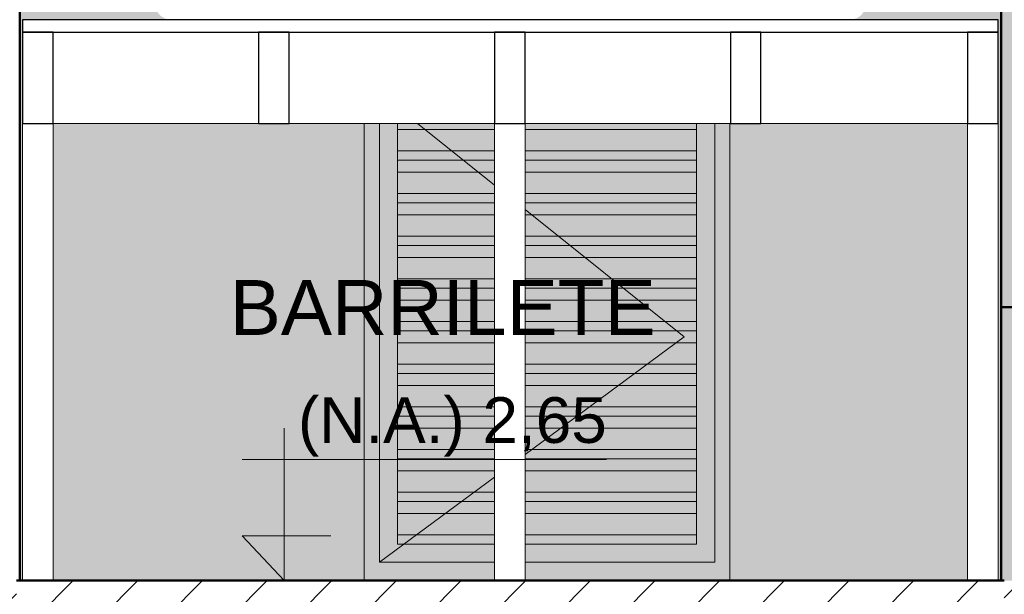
# Model space of a CAD drawing. Header units: metres. Extents: x 9.7 to 43.6, y -0.5 to 5.6.
# Tile 93 of 154: x 25.2 to 26.8, y 2.6 to 3.6. Entities that reach past the tile are written whole.
import ezdxf

# ---------------------------------------------------------------- set-up
doc = ezdxf.new("R2010")
doc.units = ezdxf.units.M
for name, color, linetype, lineweight in [('A-DETL-GENF', 7, 'Continuous', 5), ('A-DOOR', 7, 'Continuous', 5), ('A-FLOR', 7, 'Continuous', 5), ('A-FLOR-PATT', 7, 'Continuous', 5), ('A-WALL-PATT', 7, 'Continuous', 5), ('G-ANNO-DIMS', 7, 'Continuous', 9), ('G-ANNO-TEXT', 7, 'Continuous', 9), ('I-WALL', 7, 'Continuous', 5), ('S-TMPS', 7, 'Continuous', 5)]:
    doc.layers.add(name, color=color, linetype=linetype, lineweight=lineweight)
doc.styles.add('Arial', font='arial.ttf', dxfattribs={"height": 0.075})
doc.styles.add('Arial_1', font='arial.ttf', dxfattribs={"height": 0.09})

# ---------------------------------------------------------------- blocks, each defined once
blk = doc.blocks.new('PORTA DE GIRO L_-2652956-B0')
at = {"layer": 'A-DOOR', "true_color": 0xfffffc}
h = blk.add_hatch(color=7, dxfattribs=at)
h.paths.add_polyline_path([(-4.4237, 2.65), (-4.2098, 2.65), (-4.2098, 2.68), (-4.3987, 2.68), (-4.3987, 3.4), (-4.4237, 3.4), (-4.4237, 2.71)])
h.paths.add_polyline_path([(-4.1598, 2.65), (-3.8237, 2.65), (-3.8237, 3.4), (-3.8487, 3.4), (-3.8487, 2.68), (-4.1598, 2.68), (-4.1598, 2.6638)])
h = blk.add_hatch(color=7, dxfattribs=at)
h.paths.add_polyline_path([(-4.1598, 2.68), (-3.8487, 2.68), (-3.8487, 3.4), (-3.8787, 3.4), (-3.8787, 2.71), (-4.1598, 2.71), (-4.1598, 2.6938)])
h.paths.add_polyline_path([(-4.2098, 2.68), (-4.2098, 2.71), (-4.3687, 2.71), (-4.3687, 3.4), (-4.3987, 3.4), (-4.3987, 2.68), (-4.3687, 2.68)])
h = blk.add_hatch(color=7, dxfattribs=at)
h.paths.add_polyline_path([(-4.0105, 3.39), (-3.8787, 3.39), (-3.8787, 3.4), (-4.1598, 3.4), (-4.1598, 3.39)])
h.paths.add_polyline_path([(-4.3387, 3.39), (-4.2098, 3.39), (-4.2098, 3.4), (-4.3687, 3.4), (-4.3687, 3.39)])
h = blk.add_hatch(color=7, dxfattribs=at)
h.paths.add_polyline_path([(-4.2098, 3.355), (-4.2098, 3.39), (-4.3687, 3.39), (-4.3687, 3.355), (-4.3037, 3.355)])
h.paths.add_polyline_path([(-4.1598, 3.355), (-3.8787, 3.355), (-3.8787, 3.39), (-4.1598, 3.39), (-4.1598, 3.3834)])
h = blk.add_hatch(color=7, dxfattribs=at)
h.paths.add_polyline_path([(-3.9587, 3.34), (-3.8787, 3.34), (-3.8787, 3.355), (-4.1598, 3.355), (-4.1598, 3.34)])
h.paths.add_polyline_path([(-4.2887, 3.34), (-4.2098, 3.34), (-4.2098, 3.355), (-4.3687, 3.355), (-4.3687, 3.34)])
h = blk.add_hatch(color=7, dxfattribs=at)
h.paths.add_polyline_path([(-4.2098, 3.32), (-4.2098, 3.34), (-4.3687, 3.34), (-4.3687, 3.32), (-4.2687, 3.32)])
h.paths.add_polyline_path([(-3.8787, 3.32), (-3.8787, 3.34), (-4.1598, 3.34), (-4.1598, 3.32), (-3.9787, 3.32)])
h = blk.add_hatch(color=7, dxfattribs=at)
h.paths.add_polyline_path([(-4.2098, 3.285), (-4.2098, 3.32), (-4.3687, 3.32), (-4.3687, 3.285), (-4.2337, 3.285)])
h.paths.add_polyline_path([(-3.8787, 3.285), (-3.8787, 3.32), (-4.1598, 3.32), (-4.1598, 3.285), (-4.0137, 3.285)])
h = blk.add_hatch(color=7, dxfattribs=at)
h.paths.add_polyline_path([(-4.2098, 3.27), (-4.2098, 3.285), (-4.3687, 3.285), (-4.3687, 3.27), (-4.2187, 3.27)])
h.paths.add_polyline_path([(-3.8787, 3.27), (-3.8787, 3.285), (-4.1598, 3.285), (-4.1598, 3.27), (-4.0287, 3.27)])
h = blk.add_hatch(color=7, dxfattribs=at)
h.paths.add_polyline_path([(-4.1598, 3.25), (-3.8787, 3.25), (-3.8787, 3.27), (-4.1598, 3.27)])
h.paths.add_polyline_path([(-4.2098, 3.25), (-4.2098, 3.27), (-4.3687, 3.27), (-4.3687, 3.25)])
h = blk.add_hatch(color=7, dxfattribs=at)
h.paths.add_polyline_path([(-4.3687, 3.215), (-4.2098, 3.215), (-4.2098, 3.25), (-4.3687, 3.25)])
h.paths.add_polyline_path([(-4.1598, 3.215), (-3.8787, 3.215), (-3.8787, 3.25), (-4.1598, 3.25)])
h = blk.add_hatch(color=7, dxfattribs=at)
h.paths.add_polyline_path([(-4.1598, 3.2), (-3.8787, 3.2), (-3.8787, 3.215), (-4.1598, 3.215)])
h.paths.add_polyline_path([(-4.2098, 3.2), (-4.2098, 3.215), (-4.3687, 3.215), (-4.3687, 3.2)])
h = blk.add_hatch(color=7, dxfattribs=at)
h.paths.add_polyline_path([(-4.1598, 3.18), (-3.8787, 3.18), (-3.8787, 3.2), (-4.1598, 3.2)])
h.paths.add_polyline_path([(-4.2098, 3.18), (-4.2098, 3.2), (-4.3687, 3.2), (-4.3687, 3.18)])
h = blk.add_hatch(color=7, dxfattribs=at)
h.paths.add_polyline_path([(-4.1598, 3.145), (-3.8787, 3.145), (-3.8787, 3.18), (-4.1598, 3.18)])
h.paths.add_polyline_path([(-4.2098, 3.145), (-4.2098, 3.18), (-4.3687, 3.18), (-4.3687, 3.145)])
h = blk.add_hatch(color=7, dxfattribs=at)
h.paths.add_polyline_path([(-4.1598, 3.13), (-3.8787, 3.13), (-3.8787, 3.145), (-4.1598, 3.145), (-4.1598, 3.1389)])
h.paths.add_polyline_path([(-4.3687, 3.13), (-4.2098, 3.13), (-4.2098, 3.145), (-4.3687, 3.145)])
h = blk.add_hatch(color=7, dxfattribs=at)
h.paths.add_polyline_path([(-4.2098, 3.11), (-4.2098, 3.13), (-4.3687, 3.13), (-4.3687, 3.11)])
h.paths.add_polyline_path([(-3.8787, 3.11), (-3.8787, 3.13), (-4.1598, 3.13), (-4.1598, 3.11)])
h = blk.add_hatch(color=7, dxfattribs=at)
h.paths.add_polyline_path([(-4.2098, 3.075), (-4.2098, 3.11), (-4.3687, 3.11), (-4.3687, 3.075)])
h.paths.add_polyline_path([(-3.8787, 3.075), (-3.8787, 3.11), (-4.1598, 3.11), (-4.1598, 3.075)])
h = blk.add_hatch(color=7, dxfattribs=at)
h.paths.add_polyline_path([(-3.8787, 3.06), (-3.8787, 3.075), (-4.1598, 3.075), (-4.1598, 3.06)])
h.paths.add_polyline_path([(-4.2098, 3.06), (-4.2098, 3.075), (-4.3687, 3.075), (-4.3687, 3.06)])
h = blk.add_hatch(color=7, dxfattribs=at)
h.paths.add_polyline_path([(-3.8787, 3.04), (-3.8787, 3.06), (-4.1598, 3.06), (-4.1598, 3.04)])
h.paths.add_polyline_path([(-4.2098, 3.04), (-4.2098, 3.06), (-4.3687, 3.06), (-4.3687, 3.04)])
h = blk.add_hatch(color=7, dxfattribs=at)
h.paths.add_polyline_path([(-4.2098, 3.005), (-4.2098, 3.04), (-4.3687, 3.04), (-4.3687, 3.005)])
h.paths.add_polyline_path([(-3.8787, 3.005), (-3.8787, 3.04), (-4.1598, 3.04), (-4.1598, 3.005)])
h = blk.add_hatch(color=7, dxfattribs=at)
h.paths.add_polyline_path([(-3.8787, 2.99), (-3.8787, 3.005), (-4.1598, 3.005), (-4.1598, 2.99)])
h.paths.add_polyline_path([(-4.2098, 2.99), (-4.2098, 3.005), (-4.3687, 3.005), (-4.3687, 2.99)])
h = blk.add_hatch(color=7, dxfattribs=at)
h.paths.add_polyline_path([(-3.8787, 2.97), (-3.8787, 2.99), (-4.1598, 2.99), (-4.1598, 2.97)])
h.paths.add_polyline_path([(-4.2098, 2.97), (-4.2098, 2.99), (-4.3687, 2.99), (-4.3687, 2.97)])
h = blk.add_hatch(color=7, dxfattribs=at)
h.paths.add_polyline_path([(-4.3687, 2.935), (-4.2098, 2.935), (-4.2098, 2.97), (-4.3687, 2.97)])
h.paths.add_polyline_path([(-3.8787, 2.935), (-3.8787, 2.97), (-4.1598, 2.97), (-4.1598, 2.935)])
h = blk.add_hatch(color=7, dxfattribs=at)
h.paths.add_polyline_path([(-4.2098, 2.92), (-4.2098, 2.935), (-4.3687, 2.935), (-4.3687, 2.92)])
h.paths.add_polyline_path([(-3.8787, 2.92), (-3.8787, 2.935), (-4.1598, 2.935), (-4.1598, 2.92)])
h = blk.add_hatch(color=7, dxfattribs=at)
h.paths.add_polyline_path([(-4.3687, 2.9), (-4.2098, 2.9), (-4.2098, 2.92), (-4.3687, 2.92)])
h.paths.add_polyline_path([(-3.8787, 2.9), (-3.8787, 2.92), (-4.1598, 2.92), (-4.1598, 2.9)])
h = blk.add_hatch(color=7, dxfattribs=at)
h.paths.add_polyline_path([(-4.3687, 2.865), (-4.2098, 2.865), (-4.2098, 2.9), (-4.3687, 2.9)])
h.paths.add_polyline_path([(-3.8787, 2.865), (-3.8787, 2.9), (-4.1598, 2.9), (-4.1598, 2.865)])
h = blk.add_hatch(color=7, dxfattribs=at)
h.paths.add_polyline_path([(-3.8787, 2.85), (-3.8787, 2.865), (-4.1598, 2.865), (-4.1598, 2.85)])
h.paths.add_polyline_path([(-4.2098, 2.85), (-4.2098, 2.865), (-4.3687, 2.865), (-4.3687, 2.85)])
h = blk.add_hatch(color=7, dxfattribs=at)
h.paths.add_polyline_path([(-4.2098, 2.83), (-4.2098, 2.85), (-4.3687, 2.85), (-4.3687, 2.83)])
h.paths.add_polyline_path([(-3.8787, 2.83), (-3.8787, 2.85), (-4.1598, 2.85), (-4.1598, 2.83)])
h = blk.add_hatch(color=7, dxfattribs=at)
h.paths.add_polyline_path([(-4.2098, 2.795), (-4.2098, 2.83), (-4.3687, 2.83), (-4.3687, 2.795)])
h.paths.add_polyline_path([(-3.8787, 2.795), (-3.8787, 2.83), (-4.1598, 2.83), (-4.1598, 2.795)])
h = blk.add_hatch(color=7, dxfattribs=at)
h.paths.add_polyline_path([(-3.8787, 2.78), (-3.8787, 2.795), (-4.1598, 2.795), (-4.1598, 2.78)])
h.paths.add_polyline_path([(-4.2098, 2.78), (-4.2098, 2.795), (-4.3687, 2.795), (-4.3687, 2.78)])
h = blk.add_hatch(color=7, dxfattribs=at)
h.paths.add_polyline_path([(-3.8787, 2.76), (-3.8787, 2.78), (-4.1598, 2.78), (-4.1598, 2.76)])
h.paths.add_polyline_path([(-4.2098, 2.76), (-4.2098, 2.78), (-4.3687, 2.78), (-4.3687, 2.76)])
h = blk.add_hatch(color=7, dxfattribs=at)
h.paths.add_polyline_path([(-4.3687, 2.725), (-4.2098, 2.725), (-4.2098, 2.76), (-4.3687, 2.76)])
h.paths.add_polyline_path([(-3.8787, 2.725), (-3.8787, 2.76), (-4.1598, 2.76), (-4.1598, 2.725)])
h = blk.add_hatch(color=7, dxfattribs=at)
h.paths.add_polyline_path([(-4.1598, 2.71), (-3.8787, 2.71), (-3.8787, 2.725), (-4.1598, 2.725)])
h.paths.add_polyline_path([(-4.2098, 2.71), (-4.2098, 2.725), (-4.3687, 2.725), (-4.3687, 2.71)])
at = {"layer": 'A-DOOR', "color": 8, "true_color": 0x808080}
for p, q in [((-4.3987, 2.68), (-4.3987, 3.4)), ((-4.3687, 2.71), (-4.3687, 3.4)), ((-4.2098, 3.2989), (-4.3362, 3.4)), ((-3.8787, 3.4), (-3.8787, 2.71)), ((-3.8487, 3.4), (-3.8487, 2.68)), ((-4.3687, 3.39), (-4.2098, 3.39)), ((-4.1598, 3.39), (-3.8787, 3.39)), ((-4.2098, 3.355), (-4.3687, 3.355)), ((-3.8787, 3.355), (-4.1598, 3.355)), ((-4.3687, 3.34), (-4.2098, 3.34)), ((-4.1598, 3.34), (-3.8787, 3.34)), ((-4.3687, 3.32), (-4.2098, 3.32)), ((-4.1598, 3.32), (-3.8787, 3.32)), ((-4.3687, 3.285), (-4.2098, 3.285)), ((-4.1598, 3.285), (-3.8787, 3.285)), ((-4.3687, 3.27), (-4.2098, 3.27)), ((-4.1598, 3.27), (-3.8787, 3.27)), ((-4.3687, 3.25), (-4.2098, 3.25)), ((-3.8987, 3.05), (-4.1598, 3.2589)), ((-4.1598, 3.25), (-3.8787, 3.25)), ((-4.3687, 3.215), (-4.2098, 3.215)), ((-4.1598, 3.215), (-3.8787, 3.215)), ((-4.3687, 3.2), (-4.2098, 3.2)), ((-4.1598, 3.2), (-3.8787, 3.2)), ((-4.3687, 3.18), (-4.2098, 3.18)), ((-4.1598, 3.18), (-3.8787, 3.18)), ((-4.3687, 3.145), (-4.2098, 3.145)), ((-4.1598, 3.145), (-3.8787, 3.145)), ((-4.3687, 3.13), (-4.2098, 3.13)), ((-4.1598, 3.13), (-3.8787, 3.13)), ((-4.3687, 3.11), (-4.2098, 3.11)), ((-4.1598, 3.11), (-3.8787, 3.11)), ((-4.3687, 3.075), (-4.2098, 3.075)), ((-4.1598, 3.075), (-3.8787, 3.075)), ((-4.3687, 3.06), (-4.2098, 3.06)), ((-4.1598, 3.06), (-3.8787, 3.06)), ((-4.3687, 3.04), (-4.2098, 3.04)), ((-3.8987, 3.05), (-4.1598, 2.8568)), ((-4.1598, 3.04), (-3.8787, 3.04)), ((-4.3687, 3.005), (-4.2098, 3.005)), ((-4.1598, 3.005), (-3.8787, 3.005)), ((-4.3687, 2.99), (-4.2098, 2.99)), ((-4.1598, 2.99), (-3.8787, 2.99)), ((-4.3687, 2.97), (-4.2098, 2.97)), ((-4.1598, 2.97), (-3.8787, 2.97)), ((-4.3687, 2.935), (-4.2098, 2.935)), ((-4.1598, 2.935), (-3.8787, 2.935)), ((-4.3687, 2.92), (-4.2098, 2.92)), ((-4.1598, 2.92), (-3.8787, 2.92)), ((-4.3687, 2.9), (-4.2098, 2.9)), ((-4.1598, 2.9), (-3.8787, 2.9)), ((-4.3687, 2.865), (-4.2098, 2.865)), ((-4.1598, 2.865), (-3.8787, 2.865)), ((-4.3687, 2.85), (-4.2098, 2.85)), ((-4.1598, 2.85), (-3.8787, 2.85)), ((-4.3687, 2.83), (-4.2098, 2.83)), ((-4.1598, 2.83), (-3.8787, 2.83)), ((-4.2098, 2.8198), (-4.3987, 2.68)), ((-4.3687, 2.795), (-4.2098, 2.795)), ((-4.1598, 2.795), (-3.8787, 2.795)), ((-4.3687, 2.78), (-4.2098, 2.78)), ((-4.1598, 2.78), (-3.8787, 2.78)), ((-4.3687, 2.76), (-4.2098, 2.76)), ((-4.1598, 2.76), (-3.8787, 2.76)), ((-4.3687, 2.725), (-4.2098, 2.725)), ((-4.1598, 2.725), (-3.8787, 2.725)), ((-4.2098, 2.71), (-4.3687, 2.71)), ((-3.8787, 2.71), (-4.1598, 2.71)), ((-4.2098, 2.68), (-4.3987, 2.68)), ((-3.8487, 2.68), (-4.1598, 2.68))]:
    blk.add_line(p, q, dxfattribs=at)
blk = doc.blocks.new('MESA-CAIXA D_ÁGUA - MESA-CAIXA D_ÁGUA-2091708-B')
at = {"layer": 'S-TMPS', "lineweight": 25}
for p, q in [((-3.3838, 3.57), (-4.9838, 3.57)), ((-4.9838, 3.57), (-4.9838, 3.55)), ((-3.3838, 3.55), (-3.3838, 3.57)), ((-4.9838, 3.55), (-3.3838, 3.55)), ((-4.9338, 3.55), (-4.9838, 3.55)), ((-4.9838, 3.55), (-4.9838, 3.4)), ((-4.9338, 3.4), (-4.9338, 3.55)), ((-4.5468, 3.55), (-4.5968, 3.55)), ((-4.5968, 3.55), (-4.5968, 3.4)), ((-4.5468, 3.4), (-4.5468, 3.55)), ((-4.1598, 3.55), (-4.2098, 3.55)), ((-4.2098, 3.55), (-4.2098, 3.4)), ((-4.1598, 3.4), (-4.1598, 3.55)), ((-3.7728, 3.55), (-3.8228, 3.55)), ((-3.8228, 3.55), (-3.8228, 3.4)), ((-3.7728, 3.4), (-3.7728, 3.55)), ((-3.3838, 3.55), (-3.4338, 3.55)), ((-3.4338, 3.55), (-3.4338, 3.4)), ((-3.3838, 3.4), (-3.3838, 3.55)), ((-4.9838, 3.4), (-4.9338, 3.4)), ((-4.5968, 3.4), (-4.5468, 3.4)), ((-4.2098, 3.4), (-4.1598, 3.4)), ((-3.8228, 3.4), (-3.7728, 3.4)), ((-3.4338, 3.4), (-3.3838, 3.4))]:
    blk.add_line(p, q, dxfattribs=at)
at = {"layer": 'S-TMPS'}
for p, q in [((-3.3837, 3.55), (-3.3837, 3.4)), ((-4.9838, 3.4), (-4.9838, 2.65)), ((-4.9338, 3.4), (-4.5968, 3.4)), ((-4.9338, 2.65), (-4.9338, 3.4)), ((-4.5468, 3.4), (-4.2098, 3.4)), ((-4.2098, 3.4), (-4.2098, 2.65)), ((-4.1598, 3.4), (-3.8228, 3.4)), ((-4.1598, 2.65), (-4.1598, 3.4)), ((-3.7728, 3.4), (-3.4338, 3.4)), ((-3.4338, 3.4), (-3.4338, 2.65)), ((-3.3838, 2.65), (-3.3838, 3.4))]:
    blk.add_line(p, q, dxfattribs=at)
blk = doc.blocks.new('Elevações de ponto - Cota de elevação - corte _N_O e N_A_-1979376-B')
at = {"layer": 'G-ANNO-DIMS'}
blk.add_hatch(color=256, dxfattribs=at).paths.add_polyline_path([(-6.3206, 0.0736), (-6.3972, 0), (-6.3972, 0.0736)])
for p, q in [((-6.3972, 0), (-6.3972, 0.25)), ((-6.4658, 0.1986), (-5.868, 0.1986)), ((-6.3972, 0), (-6.4658, 0.0736)), ((-6.4658, 0.0736), (-6.3206, 0.0736)), ((-6.3972, 0.0736), (-6.4658, 0.0736)), ((-6.4658, 0.0736), (-6.3972, 0)), ((-6.3972, 0), (-6.3972, 0.0736))]:
    blk.add_line(p, q, dxfattribs=at)

msp = doc.modelspace()

# ---------------------------------------------------------------- hatches: boundary and pattern name
at = {"layer": 'A-DETL-GENF', "true_color": 0x464646}
h = msp.add_hatch(dxfattribs=at)
h.set_pattern_fill('FP_29', color=49, style=0, pattern_type=2)
h.set_pattern_definition([(45, (28.80433, 2.847), (-0.01767767, 0.01767767), [])])
h.paths.add_polyline_path([(22.6666, 2.35), (22.6666, 2.65), (22.5266, 2.65), (22.5266, 2.35), (22.6347, 2.35)])
h.paths.add_polyline_path([(29.4067, 2.35), (29.5467, 2.35), (29.5467, 2.65), (29.4067, 2.65), (29.4067, 2.6113)])
h.paths.add_polyline_path([(26.9867, 2.35), (26.9867, 2.65), (26.8466, 2.65), (26.8466, 2.35)])
h.paths.add_polyline_path([(25.1292, 2.35), (25.2266, 2.35), (25.2266, 2.65), (25.0866, 2.65), (25.0866, 2.35)])
h.paths.add_polyline_path([(29.5467, 3.45), (29.5467, 3.65), (29.4067, 3.65), (29.4067, 3.45)])
h.paths.add_polyline_path([(25.1062, 4.45), (25.2266, 4.45), (25.2266, 4.65), (25.0866, 4.65), (25.0866, 4.45)])
h.paths.add_polyline_path([(26.9866, 5.05), (26.9866, 5.25), (26.8466, 5.25), (26.8466, 5.05), (26.9193, 5.05)])
at = {"layer": 'A-FLOR-PATT', "true_color": 0x808080}
h = msp.add_hatch(dxfattribs=at)
h.set_pattern_fill('FP_23', color=8, style=0, pattern_type=2)
h.set_pattern_definition([(45, (28.80433, 2.847), (-0.053033, 0.053033), [])])
h.paths.add_polyline_path([(26.6828, 2.53), (26.8466, 2.53), (26.8466, 2.65), (25.2266, 2.65), (25.2266, 2.53), (26.0521, 2.53)])
h.paths.add_polyline_path([(22.899, 2.53), (25.0866, 2.53), (25.0866, 2.65), (22.6766, 2.65), (22.6766, 2.53)])
h.paths.add_polyline_path([(26.9867, 2.53), (29.3967, 2.53), (29.3967, 2.65), (26.9867, 2.65), (26.9867, 2.6113)])
at = {"layer": 'A-WALL-PATT', "true_color": 0xd6d6d6}
h = msp.add_hatch(color=254, dxfattribs=at)
h.paths.add_polyline_path([(26.8066, 4.883), (26.8416, 4.883), (26.8416, 5.0172), (26.8054, 5.0118), (26.8243, 4.8856), (26.8116, 4.8837)])
h.paths.add_polyline_path([(25.2316, 2.65), (25.2365, 2.65), (25.2365, 3.57), (26.8365, 3.57), (26.8366, 2.65), (26.8416, 2.65), (26.8416, 4.745), (26.8066, 4.745), (26.8066, 4.755), (26.8116, 4.755), (26.8116, 4.75), (26.8366, 4.75), (26.8366, 4.878), (26.8116, 4.878), (26.8116, 4.873), (26.8066, 4.873), (26.8066, 4.883), (25.2316, 4.6467), (25.2666, 4.6467), (25.2666, 4.6367), (25.2616, 4.6367), (25.2616, 4.6417), (25.2366, 4.6417), (25.2366, 4.5137), (25.2616, 4.5137), (25.2616, 4.5187), (25.2666, 4.5187), (25.2666, 4.5087), (25.2316, 4.5087), (25.2316, 2.7513)])
h.paths.add_polyline_path([(25.2865, 2.65), (25.7966, 2.65), (25.7966, 3.4), (25.2865, 3.4), (25.2865, 2.8231)])
h.paths.add_polyline_path([(26.7865, 2.65), (26.7865, 3.4), (26.3966, 3.4), (26.3966, 2.65), (26.6828, 2.65)])
h.paths.add_polyline_path([(25.5792, 3.5705), (25.4781, 3.5708), (25.4709, 3.5718), (25.4646, 3.5752), (25.4611, 3.5783), (25.4581, 3.5821), (25.4566, 3.5854), (25.4566, 3.5987), (25.451, 3.6485), (25.4447, 3.6852), (25.4443, 3.688), (25.4386, 3.7405), (25.4216, 3.7657), (25.404, 3.931), (25.3797, 3.9515), (25.3729, 3.9993), (25.3705, 3.9993), (25.3661, 4.0294), (25.3655, 4.0294), (25.3459, 4.1743), (25.3478, 4.1743), (25.3408, 4.2237), (25.3279, 4.2305), (25.3276, 4.2455), (25.3276, 4.2804), (25.3255, 4.3183), (25.2781, 4.3183), (25.2781, 4.3477), (25.3113, 4.3662), (25.3277, 4.4154), (25.8295, 4.5236), (25.9028, 4.539), (25.9097, 4.5394), (25.9167, 4.5389), (25.9275, 4.5405), (25.9416, 4.54), (25.9396, 4.539), (25.966, 4.5392), (25.9782, 4.5389), (25.9832, 4.5405), (26.0129, 4.5405), (26.0117, 4.5389), (26.0366, 4.5394), (26.0615, 4.5393), (26.0604, 4.5405), (26.0912, 4.5405), (26.0961, 4.5389), (26.1245, 4.5392), (26.134, 4.5394), (26.131, 4.5405), (26.1481, 4.5405), (26.1582, 4.539), (26.1659, 4.5393), (26.1687, 4.5394), (26.3164, 4.5079), (26.746, 4.4153), (26.7528, 4.3934), (26.762, 4.3662), (26.7951, 4.3477), (26.7951, 4.3183), (26.7478, 4.3183), (26.7456, 4.2804), (26.7454, 4.2305), (26.7325, 4.2237), (26.6936, 3.9515), (26.6692, 3.931), (26.6516, 3.7657), (26.6346, 3.7405), (26.6282, 3.6835), (26.6251, 3.6665), (26.6207, 3.6357), (26.6166, 3.5987), (26.6166, 3.5845), (26.613, 3.5791), (26.6086, 3.5751), (26.6049, 3.573), (26.6014, 3.5717), (26.5927, 3.5705), (25.6007, 3.5705)])
h.paths.add_polyline_path([(25.3473, 4.3662), (25.3565, 4.3664), (25.3549, 4.3672), (25.3531, 4.367), (25.3402, 4.367), (25.3404, 4.3662), (25.3452, 4.3662)])
h.paths.add_polyline_path([(26.728, 4.3662), (26.7334, 4.3662), (26.7329, 4.3672), (26.7318, 4.367), (26.7179, 4.367), (26.7167, 4.3662), (26.726, 4.3662)])
h.paths.add_polyline_path([(26.0366, 4.3662), (26.0366, 4.3667), (26.0365, 4.3662)])
h.paths.add_polyline_path([(25.1939, 4.65), (25.2134, 4.65), (25.1954, 4.7703), (25.0766, 4.7525), (25.0767, 4.75), (25.1867, 4.75), (25.1867, 4.65), (25.1938, 4.65)])
at = {"layer": 'I-WALL', "true_color": 0x7f7f7f}
for points in [[(26.8416, 3.0987), (26.9966, 3.0987), (26.9966, 5.25), (26.9866, 5.25), (26.9866, 5.05), (26.8466, 5.05), (26.8466, 5.25), (26.8416, 5.25), (26.8416, 3.3834)], [(26.9966, 2.65), (26.9966, 3.0986), (26.8416, 3.0986), (26.8416, 2.65), (26.9867, 2.65)]]:
    msp.add_hatch(color=8, dxfattribs=at).paths.add_polyline_path(points)
at = {"layer": 'I-WALL', "true_color": 0xd2d2d2}
msp.add_hatch(color=254, dxfattribs=at).paths.add_polyline_path([(26.9966, 3.0986), (26.9966, 3.0987), (26.8416, 3.0986)])

# ---------------------------------------------------------------- linework, layer by layer
at = {"layer": 'A-FLOR', "lineweight": 50}
msp.add_line((26.8416, 2.65), (25.2316, 2.65), dxfattribs=at)
at = {"layer": 'I-WALL', "lineweight": 50}
for p, q in [((26.8416, 5.25), (26.8416, 3.0987)), ((25.2316, 2.65), (25.2316, 4.65)), ((26.8416, 3.0987), (26.9966, 3.0987)), ((26.8416, 3.0986), (26.8416, 2.65)), ((26.9966, 3.0986), (26.8416, 3.0986)), ((25.2266, 2.65), (25.2316, 2.65)), ((26.8416, 2.65), (26.8466, 2.65))]:
    msp.add_line(p, q, dxfattribs=at)
at = {"layer": 'I-WALL'}
for p, q in [((25.7966, 2.65), (25.7966, 3.4)), ((26.3966, 3.4), (26.3966, 2.65))]:
    msp.add_line(p, q, dxfattribs=at)

# ---------------------------------------------------------------- block references
at = {"layer": 'A-DOOR', "color": 8, "true_color": 0x808080}
msp.add_blockref('PORTA DE GIRO L_-2652956-B0', (30.2203, 0), dxfattribs=at)
at = {"layer": 'G-ANNO-DIMS'}
msp.add_blockref('Elevações de ponto - Cota de elevação - corte _N_O e N_A_-1979376-B', (32.0624, 2.65), dxfattribs=at)
at = {"layer": 'S-TMPS'}
msp.add_blockref('MESA-CAIXA D_ÁGUA - MESA-CAIXA D_ÁGUA-2091708-B', (30.2203, 0), dxfattribs=at)

# ---------------------------------------------------------------- texts
at = {"layer": 'G-ANNO-DIMS', "lineweight": 18, "insert": (25.6881, 2.9509), "char_height": 0.075, "width": 0.605101, "attachment_point": 1, "line_spacing_factor": 0.941778, "style": 'Arial'}
msp.add_mtext('(N.A.) 2,65', dxfattribs=at)
at = {"layer": 'G-ANNO-TEXT', "insert": (25.5762, 3.1431), "char_height": 0.09, "width": 0.829747, "attachment_point": 1, "style": 'Arial_1'}
msp.add_mtext('BARRILETE', dxfattribs=at)

doc.saveas('drawing.dxf')
